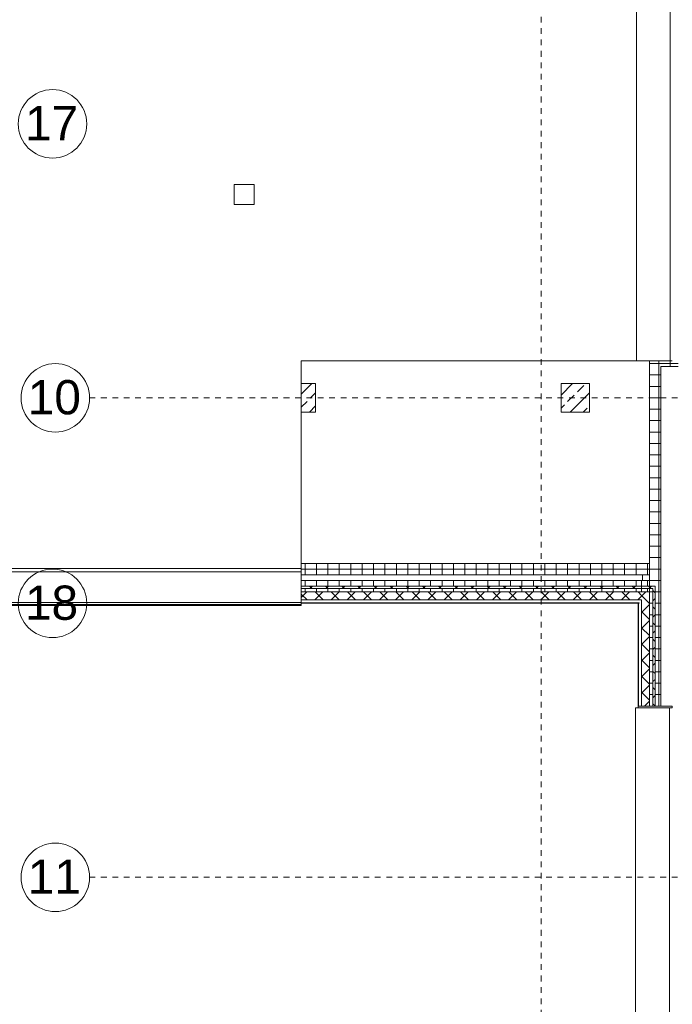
# Model space of a CAD drawing. Header units: metres. Extents: x -52 to 123, y -78 to 33.
# Tile 12 of 112: x 9 to 20, y -52 to -34. Entities that reach past the tile are written whole.
import ezdxf

# ---------------------------------------------------------------- set-up
doc = ezdxf.new("R2010")
doc.units = ezdxf.units.M
doc.linetypes.add('Rasterlinie', pattern=[0.019, 0.01, -0.003, 0.003, -0.003])
for name, color, linetype, lineweight in [('A_Dächer_', 7, 'Continuous', 9), ('A_Fassadenelemente', 7, 'Continuous', 9), ('A_Fenster', 7, 'Continuous', 9), ('A_Raster', 7, 'Continuous', 9), ('A_Tragwerksstützen_Stahlbeton', 7, 'Continuous', 9), ('A_Wände', 7, 'Continuous', 9), ('A_Wände_Schraffur', 7, 'Continuous', 18)]:
    doc.layers.add(name, color=color, linetype=linetype, lineweight=lineweight)
doc.styles.add('Arial', font='arial.ttf', dxfattribs={"height": 0.6})
pattern_1 = [(0, (1.421, 2.104), (0, 0.2), []), (90, (1.421, 2.104), (-0.2, 1e-17), [])]
pattern_2 = [(45, (1.421, 2.104), (-0.14142136, 0.14142136), []), (135, (1.421, 2.104), (-0.14142136, -0.14142136), [])]
pattern_3 = [(45, (1.421, 2.104), (-0.2283955, 0.2283955), []), (45, (1.649, 2.104), (-0.2283955, 0.2283955), [0.161, -0.081])]

# ---------------------------------------------------------------- blocks, each defined once
blk = doc.blocks.new('Systemelement - GSH_Fassadenelement_169-169-169-6804231-BS_Übersicht_O1_BRANDSCHUTZ')
at = {"layer": 'A_Fassadenelemente'}
for p, q in [((-0.6, 0.06), (0.6, 0.06)), ((-0.6, 0.052), (-0.6, 0.06)), ((0.6, 0.052), (-0.6, 0.052)), ((0.6, 0.052), (0.6, 0.06))]:
    blk.add_line(p, q, dxfattribs=at)
blk = doc.blocks.new('Systemelement - GSH_Fassadenelement_169-169-169-6804232-BS_Übersicht_O1_BRANDSCHUTZ')
at = {"layer": 'A_Fassadenelemente'}
for p, q in [((-0.298, 0.06), (0.298, 0.06)), ((-0.298, 0.052), (-0.298, 0.06)), ((0.298, 0.052), (-0.298, 0.052)), ((0.298, 0.052), (0.298, 0.06))]:
    blk.add_line(p, q, dxfattribs=at)
blk = doc.blocks.new('Attika_Scwhimmhalle - Attika_Scwhimmhalle-5431613-BS_Übersicht_O1_BRANDSCHUTZ')
at = {"layer": 'A_Dächer_'}
for p, q in [((13.556, -44.085), (6.764, -44.085)), ((13.556, -44.144), (6.808, -44.144)), ((13.556, -44.144), (13.556, -44.085)), ((13.556, -44.681), (13.556, -44.144)), ((13.556, -44.681), (7.345, -44.681)), ((13.556, -44.716), (7.38, -44.716)), ((7.4, -44.736), (13.556, -44.736)), ((13.556, -44.716), (13.556, -44.681)), ((13.556, -44.736), (13.556, -44.716))]:
    blk.add_line(p, q, dxfattribs=at)
blk = doc.blocks.new('Systemelement - GSH_Fassadenelement_169-169-169-5927956-BS_Übersicht_O1_BRANDSCHUTZ')
at = {"layer": 'A_Fassadenelemente'}
for p, q in [((-0.257, 0.06), (0.257, 0.06)), ((-0.257, 0.052), (-0.257, 0.06)), ((0.257, 0.052), (-0.257, 0.052)), ((0.257, 0.052), (0.257, 0.06))]:
    blk.add_line(p, q, dxfattribs=at)
blk = doc.blocks.new('Systemelement - GSH_Fassadenelement_169-169-169-5694222-BS_Übersicht_O1_BRANDSCHUTZ')
at = {"layer": 'A_Fassadenelemente'}
for p, q in [((-0.6, 0.06), (0.6, 0.06)), ((-0.6, 0.052), (-0.6, 0.06)), ((0.6, 0.052), (-0.6, 0.052)), ((0.6, 0.052), (0.6, 0.06))]:
    blk.add_line(p, q, dxfattribs=at)
blk = doc.blocks.new('Systemelement - GSH_Fassadenelement_169-169-169-V352-BS_Übersicht_O1_BRANDSCHUTZ')
at = {"layer": 'A_Fassadenelemente'}
for p, q in [((-0.6, 0.06), (0.003, 0.06)), ((-0.6, 0.052), (-0.6, 0.06)), ((-0.6, 0.052), (0.003, 0.052))]:
    blk.add_line(p, q, dxfattribs=at)
blk = doc.blocks.new('Fensterbank1 - Fensterbank-6073046-BS_Übersicht_O1_BRANDSCHUTZ')
at = {"layer": 'A_Fenster'}
for p, q in [((19.428, -33.297), (19.428, -40.447)), ((20.021, -40.447), (20.021, -33.327)), ((19.432, -40.447), (19.428, -40.447)), ((19.432, -40.447), (20.021, -40.447)), ((20.021, -40.447), (20.056, -40.447)), ((19.412, -46.527), (19.412, -59.241)), ((19.412, -46.527), (19.416, -46.527)), ((19.416, -46.527), (19.456, -46.527)), ((20.005, -58.648), (20.005, -46.527))]:
    blk.add_line(p, q, dxfattribs=at)
blk = doc.blocks.new('Metal_Verkleidung - Metal_Verkleidung-6154593-BS_Übersicht_O1_BRANDSCHUTZ')
at = {"layer": 'A_Wände', "lineweight": 18}
for p, q in [((19.456, -46.497), (20.056, -46.497)), ((19.456, -46.497), (19.456, -46.527)), ((20.056, -46.527), (19.456, -46.527)), ((20.056, -46.497), (20.056, -46.527))]:
    blk.add_line(p, q, dxfattribs=at)
blk = doc.blocks.new('Raster - 3_0mm_mit Kreis-376402-BS_Übersicht_O1_BRANDSCHUTZ')
at = {"layer": 'A_Raster'}
blk.add_circle((0, 0), 0.003, dxfattribs=at)

msp = doc.modelspace()

# ---------------------------------------------------------------- hatches: boundary and pattern name
at = {"layer": 'A_Tragwerksstützen_Stahlbeton'}
h = msp.add_hatch(dxfattribs=at)
h.set_pattern_fill('FP_3', color=256, style=0, pattern_type=2)
h.set_pattern_definition(pattern_3)
h.paths.add_polyline_path([(13.806, -41.347), (13.806, -40.847), (13.556, -40.847), (13.556, -41.347)], flags=0)
h = msp.add_hatch(dxfattribs=at)
h.set_pattern_fill('FP_3', color=256, style=0, pattern_type=2)
h.set_pattern_definition(pattern_3)
h.paths.add_polyline_path([(18.606, -41.347), (18.606, -40.847), (18.106, -40.847), (18.106, -41.347)], flags=0)
at = {"layer": 'A_Wände_Schraffur', "lineweight": 9}
h = msp.add_hatch(dxfattribs=at)
h.set_pattern_fill('FP_1', color=256, style=0, pattern_type=2)
h.set_pattern_definition(pattern_1)
h.paths.add_polyline_path([(19.963, -40.547), (20.156, -40.547), (20.156, -40.447), (19.656, -40.447), (19.656, -40.547), (19.904, -40.547)], flags=0)
h = msp.add_hatch(dxfattribs=at)
h.set_pattern_fill('FP_1', color=256, style=0, pattern_type=2)
h.set_pattern_definition(pattern_1)
h.paths.add_polyline_path([(19.656, -44.297), (19.856, -44.297), (19.856, -40.547), (19.656, -40.547), (19.656, -44.173)], flags=0)
h = msp.add_hatch(dxfattribs=at)
h.set_pattern_fill('FP_1', color=256, style=0, pattern_type=2)
h.set_pattern_definition(pattern_1)
h.paths.add_polyline_path([(19.656, -44.197), (19.656, -43.997), (13.556, -43.997), (13.556, -44.197), (17.466, -44.197)], flags=0)
h = msp.add_hatch(dxfattribs=at)
h.set_pattern_fill('FP_1', color=256, style=0, pattern_type=2)
h.set_pattern_definition(pattern_1)
h.paths.add_polyline_path([(13.556, -44.397), (19.756, -44.397), (19.756, -44.297), (13.556, -44.297)], flags=0)
h = msp.add_hatch(dxfattribs=at)
h.set_pattern_fill('FP_1', color=256, style=0, pattern_type=2)
h.set_pattern_definition(pattern_1)
h.paths.add_polyline_path([(19.856, -46.497), (19.856, -44.297), (19.756, -44.297), (19.756, -46.497)], flags=0)
h = msp.add_hatch(dxfattribs=at)
h.set_pattern_fill('FP_2', color=256, style=0, pattern_type=2)
h.set_pattern_definition(pattern_2)
h.paths.add_polyline_path([(19.716, -44.437), (19.715, -44.397), (19.656, -44.397), (19.656, -44.437), (19.7, -44.437)], flags=0)
h.paths.add_polyline_path([(14.016, -44.437), (19.598, -44.437), (19.615, -44.397), (13.556, -44.397), (13.556, -44.437)], flags=0)
h = msp.add_hatch(dxfattribs=at)
h.set_pattern_fill('FP_1', color=256, style=0, pattern_type=2)
h.set_pattern_definition(pattern_1)
h.paths.add_polyline_path([(19.656, -44.497), (19.656, -44.437), (13.556, -44.437), (13.556, -44.497), (19.536, -44.497)], flags=0)
h = msp.add_hatch(dxfattribs=at)
h.set_pattern_fill('FP_2', color=256, style=0, pattern_type=2)
h.set_pattern_definition(pattern_2)
h.paths.add_polyline_path([(17.466, -44.637), (19.516, -44.637), (19.516, -44.497), (13.556, -44.497), (13.556, -44.637)], flags=0)
h = msp.add_hatch(dxfattribs=at)
h.set_pattern_fill('FP_2', color=256, style=0, pattern_type=2)
h.set_pattern_definition(pattern_2)
h.paths.add_polyline_path([(19.656, -46.497), (19.656, -44.497), (19.516, -44.497), (19.516, -46.497)], flags=0)
h.paths.add_polyline_path([(19.598, -44.437), (19.656, -44.437), (19.656, -44.397), (19.615, -44.397)], flags=0)
h = msp.add_hatch(dxfattribs=at)
h.set_pattern_fill('FP_1', color=256, style=0, pattern_type=2)
h.set_pattern_definition(pattern_1)
h.paths.add_polyline_path([(19.684, -46.497), (19.716, -46.497), (19.716, -44.437), (19.656, -44.437), (19.656, -46.497)], flags=0)
h = msp.add_hatch(dxfattribs=at)
h.set_pattern_fill('FP_2', color=256, style=0, pattern_type=2)
h.set_pattern_definition(pattern_2)
h.paths.add_polyline_path([(19.756, -46.497), (19.756, -44.397), (19.716, -44.397), (19.716, -46.497)], flags=0)

# ---------------------------------------------------------------- linework, layer by layer
at = {"layer": 'A_Dächer_'}
for p, q in [((12.381, -37.707), (12.381, -37.357)), ((12.381, -37.357), (12.731, -37.357)), ((12.731, -37.357), (12.731, -37.707)), ((12.731, -37.707), (12.381, -37.707)), ((13.556, -44.085), (13.556, -40.447)), ((19.429, -40.447), (13.556, -40.447))]:
    msp.add_line(p, q, dxfattribs=at)
at = {"layer": 'A_Raster', "linetype": 'Rasterlinie'}
for p, q in [((17.756, -64.12), (17.756, 31.557)), ((9.846, -41.097), (94.587, -41.097)), ((9.846, -49.497), (94.587, -49.497))]:
    msp.add_line(p, q, dxfattribs=at)
at = {"layer": 'A_Tragwerksstützen_Stahlbeton', "lineweight": 18}
for p, q in [((13.806, -40.847), (13.556, -40.847)), ((13.806, -41.347), (13.806, -40.847)), ((18.106, -41.347), (18.106, -40.847)), ((18.106, -40.847), (18.606, -40.847)), ((18.606, -41.347), (18.606, -40.847)), ((13.806, -41.347), (13.556, -41.347)), ((18.606, -41.347), (18.106, -41.347))]:
    msp.add_line(p, q, dxfattribs=at)
at = {"layer": 'A_Wände', "lineweight": 18}
for p, q in [((19.656, -46.497), (19.656, -40.447)), ((20.156, -40.547), (19.856, -40.547)), ((19.856, -40.547), (19.856, -46.497)), ((19.656, -43.997), (13.556, -43.997)), ((19.656, -44.197), (13.556, -44.197)), ((19.856, -44.297), (13.556, -44.297)), ((19.516, -44.497), (19.516, -44.297)), ((19.656, -44.497), (13.556, -44.497)), ((19.516, -44.637), (13.556, -44.637)), ((19.516, -46.497), (19.516, -44.637)), ((19.856, -46.497), (19.516, -46.497))]:
    msp.add_line(p, q, dxfattribs=at)
at = {"layer": 'A_Wände'}
for p, q in [((19.536, -44.197), (19.536, -44.297)), ((13.556, -44.397), (19.756, -44.397)), ((13.556, -44.437), (19.716, -44.437)), ((19.716, -44.437), (19.716, -46.497)), ((19.756, -44.397), (19.756, -46.497))]:
    msp.add_line(p, q, dxfattribs=at)

# ---------------------------------------------------------------- block references
at = {"layer": 'A_Dächer_'}
msp.add_blockref('Attika_Scwhimmhalle - Attika_Scwhimmhalle-5431613-BS_Übersicht_O1_BRANDSCHUTZ', (0, 0), dxfattribs=at)
at = {"layer": 'A_Fassadenelemente'}
for name, p, rotation in [('Systemelement - GSH_Fassadenelement_169-169-169-V352-BS_Übersicht_O1_BRANDSCHUTZ', (13.559, -44.637), 180), ('Systemelement - GSH_Fassadenelement_169-169-169-5694222-BS_Übersicht_O1_BRANDSCHUTZ', (14.759, -44.637), 180), ('Systemelement - GSH_Fassadenelement_169-169-169-5694222-BS_Übersicht_O1_BRANDSCHUTZ', (15.959, -44.637), 180), ('Systemelement - GSH_Fassadenelement_169-169-169-5694222-BS_Übersicht_O1_BRANDSCHUTZ', (17.159, -44.637), 180), ('Systemelement - GSH_Fassadenelement_169-169-169-5694222-BS_Übersicht_O1_BRANDSCHUTZ', (18.359, -44.637), 180), ('Systemelement - GSH_Fassadenelement_169-169-169-5927956-BS_Übersicht_O1_BRANDSCHUTZ', (19.216, -44.637), 180), ('Systemelement - GSH_Fassadenelement_169-169-169-6804232-BS_Übersicht_O1_BRANDSCHUTZ', (19.516, -44.999), 90), ('Systemelement - GSH_Fassadenelement_169-169-169-6804231-BS_Übersicht_O1_BRANDSCHUTZ', (19.516, -45.897), 90)]:
    msp.add_blockref(name, p, dxfattribs=dict(at, rotation=rotation))
at = {"layer": 'A_Fenster'}
msp.add_blockref('Fensterbank1 - Fensterbank-6073046-BS_Übersicht_O1_BRANDSCHUTZ', (0, 0), dxfattribs=at)
at = {"layer": 'A_Raster', "xscale": 199.9999999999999, "yscale": 199.9999999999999, "zscale": 199.9999999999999, "rotation": 269.9999999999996}
for p in [(9.197, -36.297), (9.246, -41.097), (9.197, -44.697), (9.246, -49.497)]:
    msp.add_blockref('Raster - 3_0mm_mit Kreis-376402-BS_Übersicht_O1_BRANDSCHUTZ', p, dxfattribs=at)
at = {"layer": 'A_Wände', "lineweight": 18}
msp.add_blockref('Metal_Verkleidung - Metal_Verkleidung-6154593-BS_Übersicht_O1_BRANDSCHUTZ', (0, 0), dxfattribs=at)

# ---------------------------------------------------------------- texts
at = {"layer": 'A_Raster', "char_height": 0.6, "width": 1.15443, "attachment_point": 1, "style": 'Arial'}
for s, insert in [('17', (8.713, -35.986)), ('10', (8.762, -40.786)), ('18', (8.713, -44.386)), ('11', (8.762, -49.186))]:
    msp.add_mtext(s, dxfattribs=dict(at, insert=insert))

doc.saveas('drawing.dxf')
